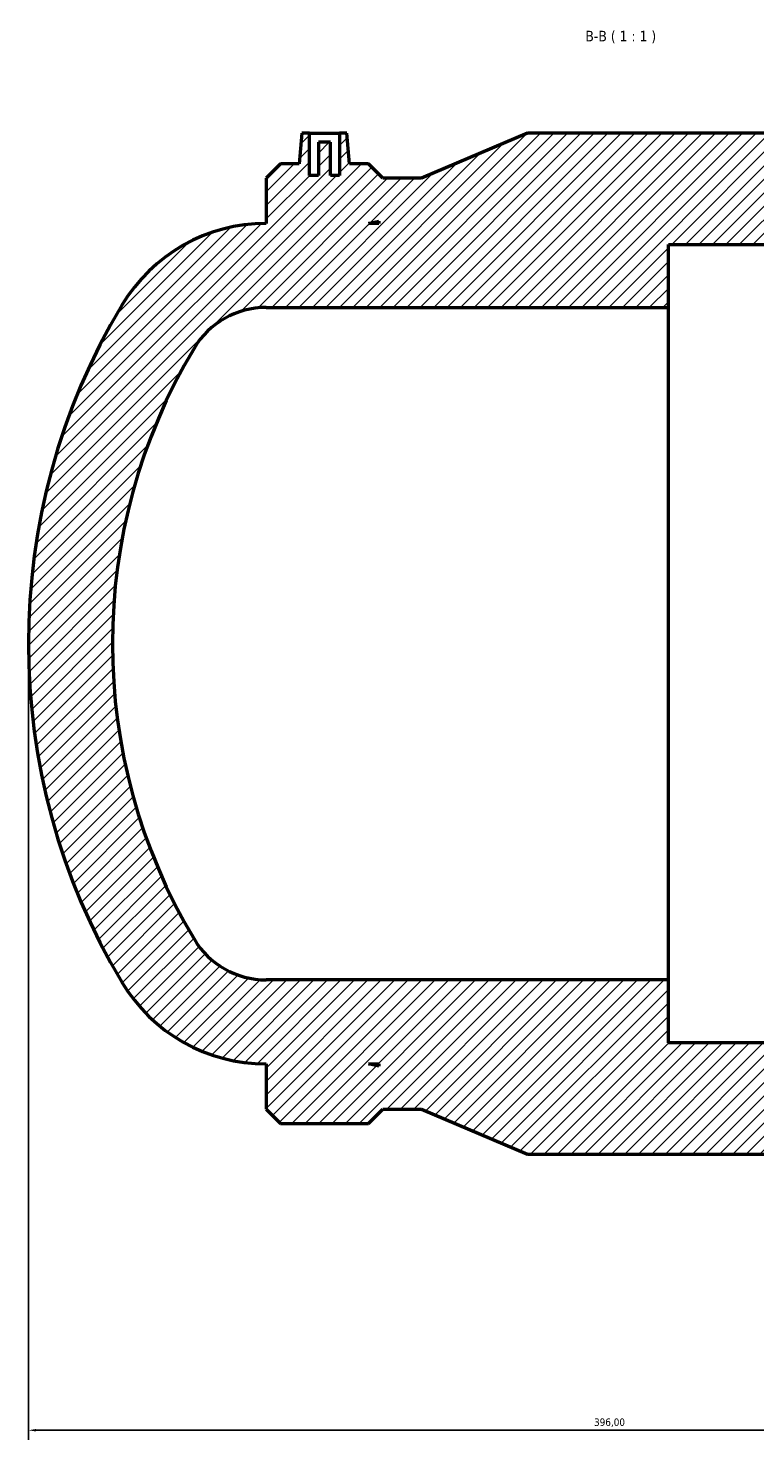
# Model space of a CAD drawing. Header units: millimetres. Extents: x -202 to 1418, y -254 to 1632.
# Tile 6 of 8: x 308 to 551, y 1162 to 1632. Entities that reach past the tile are written whole.
import ezdxf

# ---------------------------------------------------------------- set-up
doc = ezdxf.new("R2010")
doc.units = ezdxf.units.MM
for name, color, linetype, lineweight in [('Dimension (ISO)', 7, 'Continuous', 25), ('Hatch (ISO)', 7, 'Continuous', 18), ('Symbol (ISO)', 7, 'Continuous', 25), ('Visible (ISO)', 7, 'Continuous', 50)]:
    doc.layers.add(name, color=color, linetype=linetype, lineweight=lineweight)
doc.styles.add('Label Text (ISO)', font='tahoma.ttf')
doc.styles.add('Note Text (ISO)', font='tahoma.ttf')
doc.dimstyles.new('Default (ISO)', dxfattribs={"dimtxt": 2.5, "dimasz": 2.5, "dimexe": 3.174999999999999, "dimexo": 0, "dimgap": 0.762, "dimtad": 1, "dimrnd": 1e-08, "dimzin": 0, "dimtxsty": 'Note Text (ISO)', "dimcen": 0.09, "dimdle": 10, "dimclrd": 256, "dimclre": 256, "dimclrt": 232, "dimazin": 0, "dimtfac": 1.402080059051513, "dimtmove": 0, "dimatfit": 3, "dimfxl": 1, "dimtolj": 1, "dimtzin": 0, "dimlwd": -1, "dimlwe": -1, "dimarcsym": 0})

# ---------------------------------------------------------------- blocks, each defined once
blk = doc.blocks.new('*D11')
at = {"layer": 'Defpoints', "color": 0, "transparency": 16777216}
for p in [(308.5312187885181, 1427.139649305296), (704.531218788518, 1287.139649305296), (308.5312187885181, 1165.139649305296)]:
    blk.add_point(p, dxfattribs=at)
at = {"layer": 'Dimension (ISO)', "transparency": 16777216}
for p, q in [((308.5312187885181, 1427.139649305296), (308.5312187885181, 1161.964649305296)), ((704.531218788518, 1287.139649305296), (704.531218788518, 1161.964649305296)), ((702.0312187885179, 1165.139649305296), (311.0312187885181, 1165.139649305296))]:
    blk.add_line(p, q, dxfattribs=at)
for points in [[(311.0312187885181, 1165.556315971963), (311.0312187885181, 1164.722982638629), (308.5312187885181, 1165.139649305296)], [(702.0312187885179, 1165.556315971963), (702.0312187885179, 1164.722982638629), (704.531218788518, 1165.139649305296)]]:
    blk.add_solid(points, dxfattribs=at)
at = {"layer": 'Dimension (ISO)', "color": 232, "true_color": 0xca0064, "transparency": 16777216, "insert": (496.9690965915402, 1169.074919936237), "char_height": 2.5, "attachment_point": 1, "style": 'Note Text (ISO)'}
blk.add_mtext('\\A1;396,00', dxfattribs=at)

msp = doc.modelspace()

# ---------------------------------------------------------------- hatches: boundary and pattern name
at = {"layer": 'Hatch (ISO)'}
h = msp.add_hatch(dxfattribs=at)
h.set_pattern_fill('ANSI31', color=256, scale=25.4, style=0)
h.set_pattern_definition([(45, (0, 0), (-2.245064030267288, 2.245064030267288), [])])
edge = h.paths.add_edge_path()
edge.add_ellipse((528.2001843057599, 1427.139649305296), major_axis=(-188.5309914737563, 112.7409405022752), ratio=1, start_angle=0, end_angle=61.75858214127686)
edge.add_ellipse((387.7312187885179, 1343.139649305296), major_axis=(-48.06202595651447, -28.74094050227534), ratio=1, start_angle=0, end_angle=59.12070892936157)
edge.add_line((387.7312187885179, 1287.139649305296), (387.7312187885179, 1272.133649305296))
edge.add_line((387.7312187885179, 1272.133649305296), (392.5252187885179, 1267.339649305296))
edge.add_line((392.5252187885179, 1267.339649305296), (421.7972187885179, 1267.339649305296))
edge.add_line((421.7972187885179, 1267.339649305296), (426.591218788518, 1272.133649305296))
edge.add_line((426.591218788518, 1272.133649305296), (439.5445521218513, 1272.133649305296))
edge.add_line((439.5445521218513, 1272.133649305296), (474.851218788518, 1257.139649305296))
edge.add_line((474.851218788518, 1257.139649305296), (617.411218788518, 1257.139649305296))
edge.add_line((617.411218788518, 1257.139649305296), (652.7178854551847, 1272.133649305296))
edge.add_line((652.7178854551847, 1272.133649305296), (665.671218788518, 1272.133649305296))
edge.add_line((665.671218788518, 1272.133649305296), (670.465218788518, 1267.339649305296))
edge.add_line((670.4652187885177, 1267.339649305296), (699.7372187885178, 1267.339649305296))
edge.add_line((699.737218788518, 1267.339649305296), (704.5312187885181, 1272.133649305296))
edge.add_line((704.531218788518, 1272.133649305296), (704.531218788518, 1287.139649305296))
edge.add_line((704.531218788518, 1287.139649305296), (670.4652187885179, 1287.139649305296))
edge.add_line((670.465218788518, 1287.139649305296), (666.9392978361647, 1286.390191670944))
edge.add_line((666.9392978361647, 1286.390191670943), (666.9392978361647, 1287.139649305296))
edge.add_line((666.9392978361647, 1287.139649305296), (570.531218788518, 1287.139649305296))
edge.add_line((570.531218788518, 1287.139649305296), (570.531218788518, 1294.139649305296))
edge.add_line((570.531218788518, 1294.139649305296), (521.731218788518, 1294.139649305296))
edge.add_line((521.731218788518, 1294.139649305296), (521.731218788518, 1315.139649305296))
edge.add_line((521.731218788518, 1315.139649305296), (387.7312187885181, 1315.139649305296))
edge.add_ellipse((387.7312187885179, 1343.139649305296), major_axis=(1.78e-14, -27.99999999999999), ratio=1, start_angle=300.8792910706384, end_angle=360, ccw=False)
edge.add_ellipse((528.2001843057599, 1427.139649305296), major_axis=(-164.4999784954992, -98.37047025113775), ratio=1, start_angle=298.24141785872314, end_angle=360, ccw=False)
edge.add_ellipse((387.7312187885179, 1511.139649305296), major_axis=(-24.03101297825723, 14.37047025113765), ratio=1, start_angle=300.8792910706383, end_angle=360, ccw=False)
edge.add_line((387.7312187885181, 1539.139649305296), (521.731218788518, 1539.139649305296))
edge.add_line((521.731218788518, 1539.139649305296), (521.731218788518, 1560.139649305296))
edge.add_line((521.731218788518, 1560.139649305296), (570.5312187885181, 1560.139649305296))
edge.add_line((570.531218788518, 1560.139649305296), (570.531218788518, 1567.139649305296))
edge.add_line((570.531218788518, 1567.139649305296), (666.9392978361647, 1567.139649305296))
edge.add_line((666.9392978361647, 1567.139649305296), (666.9392978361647, 1567.889106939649))
edge.add_line((666.9392978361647, 1567.889106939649), (670.465218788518, 1567.139649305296))
edge.add_line((670.465218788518, 1567.139649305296), (704.5312187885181, 1567.139649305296))
edge.add_line((704.531218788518, 1567.139649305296), (704.531218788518, 1582.145649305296))
edge.add_line((704.531218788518, 1582.145649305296), (699.737218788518, 1586.939649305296))
edge.add_line((699.737218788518, 1586.939649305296), (693.4936031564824, 1586.939649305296))
edge.add_line((693.4936031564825, 1586.939649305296), (692.6012187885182, 1597.139649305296))
edge.add_line((692.601218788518, 1597.139649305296), (690.101218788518, 1597.139649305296))
edge.add_line((690.101218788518, 1597.139649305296), (690.101218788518, 1583.139649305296))
edge.add_line((690.101218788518, 1583.139649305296), (687.101218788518, 1583.139649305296))
edge.add_line((687.101218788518, 1583.139649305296), (687.101218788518, 1594.139649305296))
edge.add_line((687.101218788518, 1594.139649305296), (683.101218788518, 1594.139649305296))
edge.add_line((683.101218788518, 1594.139649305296), (683.101218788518, 1583.139649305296))
edge.add_line((683.101218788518, 1583.139649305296), (680.101218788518, 1583.139649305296))
edge.add_line((680.101218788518, 1583.139649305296), (680.101218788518, 1597.139649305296))
edge.add_line((680.101218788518, 1597.139649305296), (677.601218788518, 1597.139649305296))
edge.add_line((677.601218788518, 1597.139649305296), (676.7088344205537, 1586.939649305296))
edge.add_line((676.7088344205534, 1586.939649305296), (670.4652187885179, 1586.939649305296))
edge.add_line((670.465218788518, 1586.939649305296), (665.671218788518, 1582.145649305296))
edge.add_line((665.671218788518, 1582.145649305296), (652.7178854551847, 1582.145649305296))
edge.add_line((652.7178854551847, 1582.145649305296), (617.411218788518, 1597.139649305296))
edge.add_line((617.411218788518, 1597.139649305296), (474.8512187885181, 1597.139649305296))
edge.add_line((474.851218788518, 1597.139649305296), (439.5445521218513, 1582.145649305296))
edge.add_line((439.5445521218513, 1582.145649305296), (426.591218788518, 1582.145649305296))
edge.add_line((426.591218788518, 1582.145649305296), (421.7972187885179, 1586.939649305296))
edge.add_line((421.7972187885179, 1586.939649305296), (415.5536031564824, 1586.939649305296))
edge.add_line((415.5536031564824, 1586.939649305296), (414.661218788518, 1597.139649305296))
edge.add_line((414.661218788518, 1597.139649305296), (412.161218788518, 1597.139649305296))
edge.add_line((412.161218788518, 1597.139649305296), (412.161218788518, 1583.139649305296))
edge.add_line((412.161218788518, 1583.139649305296), (409.1612187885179, 1583.139649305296))
edge.add_line((409.1612187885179, 1583.139649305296), (409.1612187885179, 1594.139649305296))
edge.add_line((409.1612187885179, 1594.139649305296), (405.1612187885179, 1594.139649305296))
edge.add_line((405.1612187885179, 1594.139649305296), (405.1612187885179, 1583.139649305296))
edge.add_line((405.1612187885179, 1583.139649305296), (402.161218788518, 1583.139649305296))
edge.add_line((402.161218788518, 1583.139649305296), (402.161218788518, 1597.139649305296))
edge.add_line((402.161218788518, 1597.139649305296), (399.661218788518, 1597.139649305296))
edge.add_line((399.661218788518, 1597.139649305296), (398.7688344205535, 1586.939649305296))
edge.add_line((398.7688344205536, 1586.939649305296), (392.525218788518, 1586.939649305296))
edge.add_line((392.525218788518, 1586.939649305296), (387.7312187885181, 1582.145649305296))
edge.add_line((387.7312187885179, 1582.145649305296), (387.7312187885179, 1567.139649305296))
edge.add_ellipse((387.7312187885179, 1511.139649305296), major_axis=(8.88e-14, 55.99999999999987), ratio=1, start_angle=0, end_angle=59.12070892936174)
h.paths.add_polyline_path([(421.7972187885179, 1287.139649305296), (425.3231397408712, 1287.139649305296), (425.3231397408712, 1286.390191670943)], flags=0)
h.paths.add_polyline_path([(425.3231397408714, 1567.139649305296), (421.7972187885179, 1567.139649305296), (425.3231397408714, 1567.889106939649)], flags=0)

# ---------------------------------------------------------------- linework, layer by layer
at = {"layer": 'Visible (ISO)'}
for p, q in [((399.661218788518, 1597.139649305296), (398.7688344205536, 1586.939649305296)), ((402.1612187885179, 1597.139649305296), (399.661218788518, 1597.139649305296)), ((402.1612187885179, 1583.139649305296), (402.1612187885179, 1597.139649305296)), ((402.161218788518, 1597.139649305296), (412.161218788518, 1597.139649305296)), ((409.1612187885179, 1594.139649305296), (405.1612187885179, 1594.139649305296)), ((405.1612187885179, 1594.139649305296), (405.1612187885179, 1583.139649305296)), ((409.1612187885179, 1583.139649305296), (409.1612187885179, 1594.139649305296)), ((414.6612187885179, 1597.139649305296), (412.1612187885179, 1597.139649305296)), ((412.1612187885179, 1597.139649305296), (412.1612187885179, 1583.139649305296)), ((415.5536031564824, 1586.939649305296), (414.6612187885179, 1597.139649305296)), ((474.851218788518, 1597.139649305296), (439.5445521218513, 1582.145649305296)), ((617.411218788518, 1597.139649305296), (474.851218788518, 1597.139649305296)), ((392.5252187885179, 1586.939649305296), (387.7312187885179, 1582.145649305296)), ((398.7688344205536, 1586.939649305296), (392.5252187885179, 1586.939649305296)), ((421.7972187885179, 1586.939649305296), (415.5536031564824, 1586.939649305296)), ((426.591218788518, 1582.145649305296), (421.7972187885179, 1586.939649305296)), ((387.7312187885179, 1582.145649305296), (387.7312187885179, 1567.139649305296)), ((405.1612187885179, 1583.139649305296), (402.1612187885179, 1583.139649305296)), ((412.1612187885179, 1583.139649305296), (409.1612187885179, 1583.139649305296)), ((439.5445521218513, 1582.145649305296), (426.591218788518, 1582.145649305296)), ((421.7972187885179, 1567.139649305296), (425.3231397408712, 1567.889106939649)), ((425.3231397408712, 1567.139649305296), (421.7972187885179, 1567.139649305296)), ((425.3231397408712, 1567.889106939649), (425.3231397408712, 1567.139649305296)), ((521.731218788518, 1539.139649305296), (521.731218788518, 1560.139649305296)), ((521.731218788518, 1560.139649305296), (570.531218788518, 1560.139649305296)), ((387.7312187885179, 1539.139649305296), (521.731218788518, 1539.139649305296)), ((521.731218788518, 1315.139649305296), (521.731218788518, 1539.139649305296)), ((521.731218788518, 1315.139649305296), (387.7312187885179, 1315.139649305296)), ((521.731218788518, 1294.139649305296), (521.731218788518, 1315.139649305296)), ((570.531218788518, 1294.139649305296), (521.731218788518, 1294.139649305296)), ((387.7312187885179, 1287.139649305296), (387.7312187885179, 1272.133649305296)), ((421.7972187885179, 1287.139649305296), (425.3231397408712, 1287.139649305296)), ((425.3231397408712, 1286.390191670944), (421.7972187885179, 1287.139649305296)), ((425.3231397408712, 1287.139649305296), (425.3231397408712, 1286.390191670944)), ((387.7312187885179, 1272.133649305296), (392.5252187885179, 1267.339649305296)), ((421.7972187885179, 1267.339649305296), (426.591218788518, 1272.133649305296)), ((426.591218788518, 1272.133649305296), (439.5445521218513, 1272.133649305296)), ((439.5445521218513, 1272.133649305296), (474.851218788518, 1257.139649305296)), ((392.5252187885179, 1267.339649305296), (421.7972187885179, 1267.339649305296)), ((474.851218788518, 1257.139649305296), (617.411218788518, 1257.139649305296))]:
    msp.add_line(p, q, dxfattribs=at)
for centre, radius, start, end in [((387.7312187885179, 1511.139649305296), 55.99999999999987, 89.99999999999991, 149.1207089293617), ((528.2001843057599, 1427.139649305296), 219.6689655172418, 149.1207089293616, 210.8792910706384), ((387.7312187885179, 1511.139649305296), 27.99999999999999, 89.99999999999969, 149.1207089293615), ((528.2001843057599, 1427.139649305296), 191.6689655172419, 149.1207089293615, 210.8792910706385), ((387.7312187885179, 1343.139649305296), 27.99999999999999, 210.8792910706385, 270), ((387.7312187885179, 1343.139649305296), 56.00000000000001, 210.8792910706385, 270)]:
    msp.add_arc(centre, radius, start, end, dxfattribs=at)

# ---------------------------------------------------------------- texts
at = {"layer": 'Symbol (ISO)', "insert": (494.092321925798, 1627.1396493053), "char_height": 3.499999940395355, "attachment_point": 7, "style": 'Label Text (ISO)'}
msp.add_mtext('B-B ( 1 : 1 )', dxfattribs=at)

# ---------------------------------------------------------------- dimensions: what is measured, and where the dimension line sits
at = {"layer": 'Dimension (ISO)'}
dim = msp.add_linear_dim(base=(308.5312187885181, 1165.139649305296), p1=(704.531218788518, 1287.139649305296), p2=(308.5312187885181, 1427.139649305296), angle=180, dimstyle='Default (ISO)', override={"dimdec": 2, "dimtp": 0, "dimtm": 0, "dimtdec": 2, "dimtofl": 0, "dimatfit": 1}, dxfattribs=at)
dim.commit()
dim.dimension.update_dxf_attribs({"geometry": '*D11', "text_midpoint": (502.0312187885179, 1165.139649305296), "dimtype": 160})

doc.saveas('drawing.dxf')
